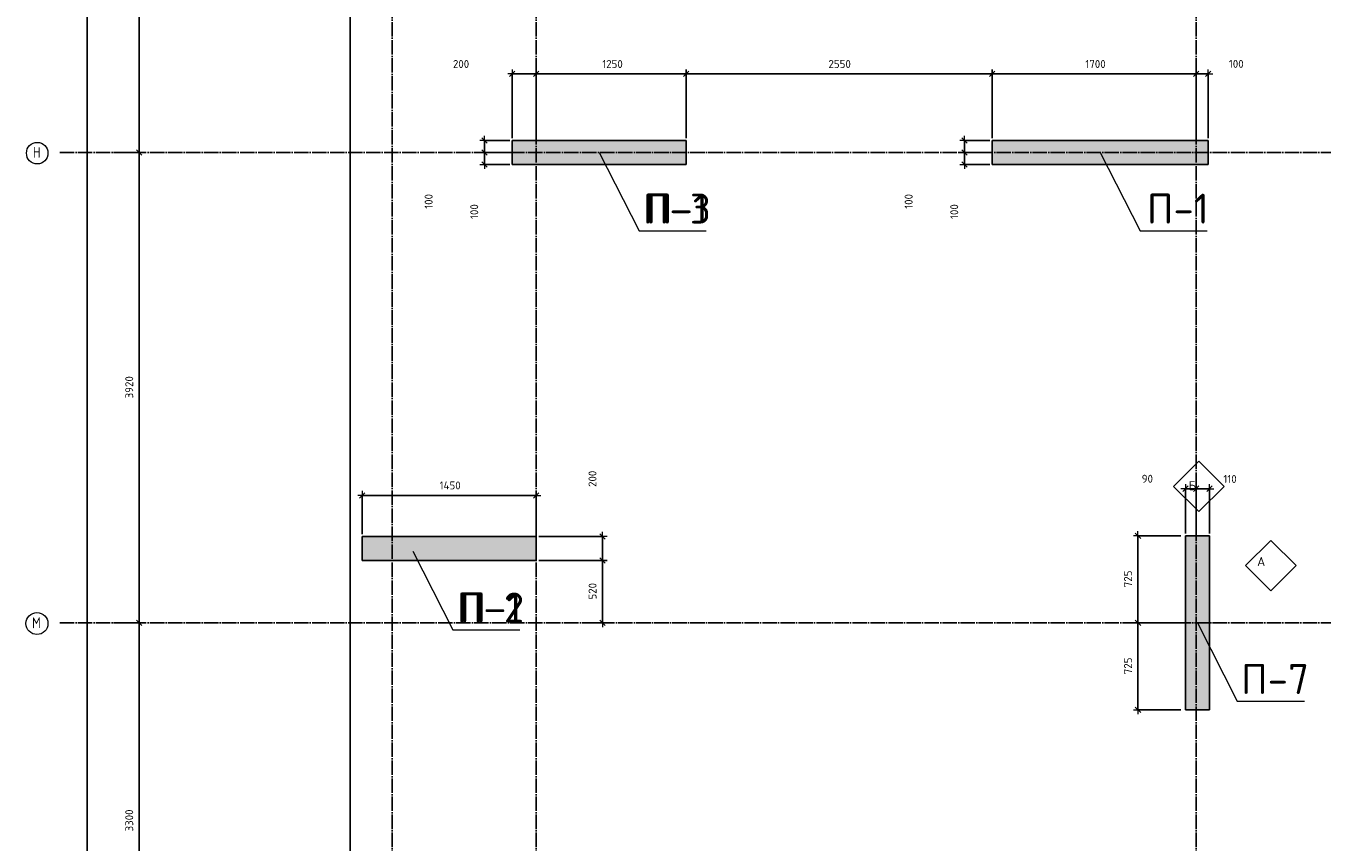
# Model space of a CAD drawing. Header units: millimetres. Extents: x -3057 to 112233, y -2869 to 47508.
# Tile 37 of 48: x 46947 to 57748, y 29873 to 36674. Entities that reach past the tile are written whole.
import ezdxf

# ---------------------------------------------------------------- set-up
doc = ezdxf.new("R2010")
doc.units = ezdxf.units.MM
doc.header["$PDMODE"] = 65
doc.linetypes.add('______11', pattern=[150, 120, -15, 0, -15])
doc.linetypes.add('______5', pattern=[330, 240, -30, 30, -30])
for name, color, linetype, lineweight in [('Standard', 7, 'Continuous', 25), ('Армирование стержнями_ общее', 40, 'Continuous', 35), ('Высотная отметка (отверстия)', 7, 'Continuous', 13), ('Размерная линия_ общее', 7, 'Continuous', 13)]:
    doc.layers.add(name, color=color, linetype=linetype, lineweight=lineweight)
doc.layers.add('Осевая линия_ общее', color=7, linetype='______5', lineweight=13, true_color=0xa0a0a0)
doc.styles.add('ISOCPEUR', font='ISOCPEUR')
doc.dimstyles.new('DIMSTYLE_3', dxfattribs={"dimtxt": 66, "dimasz": 75, "dimexe": 0, "dimexo": 0, "dimgap": 33, "dimtad": 2, "dimdec": 0, "dimrnd": 5, "dimzin": 12, "dimdsep": 46, "dimtxsty": 'ISOCPEUR', "dimblk1": 'ALL_ML_STRICH', "dimblk2": 'ALL_ML_STRICH', "dimsah": 1, "dimcen": 0, "dimclrd": 7, "dimclre": 256, "dimclrt": 7, "dimadec": 0, "dimazin": 0, "dimtfac": 1, "dimtdec": 0, "dimtix": 1, "dimtmove": 2, "dimatfit": 3, "dimfxl": 0, "dimtzin": 0, "dimlwd": 0, "dimlwe": -3, "dimarcsym": 0})
doc.dimstyles.new('DIMSTYLE_7', dxfattribs={"dimtxt": 66, "dimasz": 75, "dimexe": 0, "dimexo": 0, "dimgap": 33, "dimtad": 2, "dimdec": 0, "dimrnd": 5, "dimzin": 12, "dimdsep": 46, "dimtxsty": 'ISOCPEUR', "dimblk1": 'ALL_ML_STRICH', "dimblk2": 'ALL_ML_STRICH', "dimsah": 1, "dimcen": 0, "dimclrd": 7, "dimclre": 256, "dimclrt": 7, "dimadec": 0, "dimazin": 0, "dimtfac": 1, "dimtdec": 0, "dimtix": 1, "dimtmove": 2, "dimatfit": 3, "dimfxl": 0, "dimtvp": 1.2, "dimtzin": 0, "dimlwd": 0, "dimlwe": -3, "dimarcsym": 0})

# ---------------------------------------------------------------- blocks, each defined once
blk = doc.blocks.new('ALL_ML_STRICH')
at = {"color": 0, "linetype": 'ByBlock', "lineweight": -2}
for p, q in [((-1, 0), (0.5, 0)), ((-0.3, -0.3), (0.3, 0.3)), ((0, -0.5), (0, 0.5))]:
    blk.add_line(p, q, dxfattribs=at)
blk = doc.blocks.new('*D28')
at = {"layer": 'DEFPOINTS', "color": 7, "linetype": 'Continuous', "lineweight": 13, "transparency": 33554687}
for p in [(47582, 46490), (47217, 0), (47456, 0)]:
    blk.add_point(p, dxfattribs=at)
at = {"layer": 'Размерная линия_ общее', "color": 253, "linetype": 'Continuous', "lineweight": -2, "true_color": 0xa0a0a0, "transparency": 33554687}
for p, q in [((47562, 46490), (47456, 46490)), ((47237, 0), (47456, 0))]:
    blk.add_line(p, q, dxfattribs=at)
at = {"layer": 'Размерная линия_ общее', "color": 7, "linetype": 'Continuous', "lineweight": -2, "transparency": 33554687}
blk.add_line((47456, 0), (47456, 46490), dxfattribs=at)
at = {"layer": 'Размерная линия_ общее', "color": 7, "linetype": 'Continuous', "lineweight": 13, "transparency": 33554687, "xscale": 75, "yscale": 75, "zscale": 75}
for p, rotation in [((47456, 46490), 90), ((47456, 0), 270)]:
    blk.add_blockref('ALL_ML_STRICH', p, dxfattribs=dict(at, rotation=rotation))
at = {"layer": 'Размерная линия_ общее', "color": 7, "linetype": 'Continuous', "lineweight": 13, "transparency": 33554687, "insert": (47373, 23242), "char_height": 66, "width": 330, "attachment_point": 5, "rotation": 90, "style": 'ISOCPEUR'}
blk.add_mtext('\\A1;{46490}', dxfattribs=at)
blk = doc.blocks.new('*D38')
at = {"layer": 'DEFPOINTS', "color": 7, "linetype": 'Continuous', "lineweight": 13, "transparency": 33554687}
for p in [(47576, 31700), (47576, 28400), (47891, 28400)]:
    blk.add_point(p, dxfattribs=at)
at = {"layer": 'Размерная линия_ общее', "color": 253, "linetype": 'Continuous', "lineweight": -2, "true_color": 0xa0a0a0, "transparency": 33554687}
for p, q in [((47676, 31700), (47891, 31700)), ((47676, 28400), (47891, 28400))]:
    blk.add_line(p, q, dxfattribs=at)
at = {"layer": 'Размерная линия_ общее', "color": 7, "linetype": 'Continuous', "lineweight": -2, "transparency": 33554687}
blk.add_line((47891, 28400), (47891, 31700), dxfattribs=at)
at = {"layer": 'Размерная линия_ общее', "color": 7, "linetype": 'Continuous', "lineweight": 13, "transparency": 33554687, "xscale": 75, "yscale": 75, "zscale": 75}
for p, rotation in [((47891, 31700), 90), ((47891, 28400), 270)]:
    blk.add_blockref('ALL_ML_STRICH', p, dxfattribs=dict(at, rotation=rotation))
at = {"layer": 'Размерная линия_ общее', "color": 7, "linetype": 'Continuous', "lineweight": 13, "transparency": 33554687, "insert": (47808, 30053), "char_height": 66, "width": 264, "attachment_point": 5, "rotation": 90, "style": 'ISOCPEUR'}
blk.add_mtext('\\A1;{3300}', dxfattribs=at)
blk = doc.blocks.new('*D39')
at = {"layer": 'DEFPOINTS', "color": 7, "linetype": 'Continuous', "lineweight": 13, "transparency": 33554687}
for p in [(47576, 35620), (47576, 31700), (47891, 31700)]:
    blk.add_point(p, dxfattribs=at)
at = {"layer": 'Размерная линия_ общее', "color": 253, "linetype": 'Continuous', "lineweight": -2, "true_color": 0xa0a0a0, "transparency": 33554687}
for p, q in [((47676, 35620), (47891, 35620)), ((47676, 31700), (47891, 31700))]:
    blk.add_line(p, q, dxfattribs=at)
at = {"layer": 'Размерная линия_ общее', "color": 7, "linetype": 'Continuous', "lineweight": -2, "transparency": 33554687}
blk.add_line((47891, 31700), (47891, 35620), dxfattribs=at)
at = {"layer": 'Размерная линия_ общее', "color": 7, "linetype": 'Continuous', "lineweight": 13, "transparency": 33554687, "xscale": 75, "yscale": 75, "zscale": 75}
for p, rotation in [((47891, 35620), 90), ((47891, 31700), 270)]:
    blk.add_blockref('ALL_ML_STRICH', p, dxfattribs=dict(at, rotation=rotation))
at = {"layer": 'Размерная линия_ общее', "color": 7, "linetype": 'Continuous', "lineweight": 13, "transparency": 33554687, "insert": (47808, 33663), "char_height": 66, "width": 264, "attachment_point": 5, "rotation": 90, "style": 'ISOCPEUR'}
blk.add_mtext('\\A1;{3920}', dxfattribs=at)
blk = doc.blocks.new('*D40')
at = {"layer": 'DEFPOINTS', "color": 7, "linetype": 'Continuous', "lineweight": 13, "transparency": 33554687}
for p in [(47576, 39540), (47576, 35620), (47891, 35620)]:
    blk.add_point(p, dxfattribs=at)
at = {"layer": 'Размерная линия_ общее', "color": 253, "linetype": 'Continuous', "lineweight": -2, "true_color": 0xa0a0a0, "transparency": 33554687}
for p, q in [((47676, 39540), (47891, 39540)), ((47676, 35620), (47891, 35620))]:
    blk.add_line(p, q, dxfattribs=at)
at = {"layer": 'Размерная линия_ общее', "color": 7, "linetype": 'Continuous', "lineweight": -2, "transparency": 33554687}
blk.add_line((47891, 35620), (47891, 39540), dxfattribs=at)
at = {"layer": 'Размерная линия_ общее', "color": 7, "linetype": 'Continuous', "lineweight": 13, "transparency": 33554687, "xscale": 75, "yscale": 75, "zscale": 75}
for p, rotation in [((47891, 39540), 90), ((47891, 35620), 270)]:
    blk.add_blockref('ALL_ML_STRICH', p, dxfattribs=dict(at, rotation=rotation))
at = {"layer": 'Размерная линия_ общее', "color": 7, "linetype": 'Continuous', "lineweight": 13, "transparency": 33554687, "insert": (47808, 37583), "char_height": 66, "width": 264, "attachment_point": 5, "rotation": 90, "style": 'ISOCPEUR'}
blk.add_mtext('\\A1;{3920}', dxfattribs=at)
blk = doc.blocks.new('СЛОЖНЫЙ_ОБЪЕКТ_0')
at = {"layer": 'Осевая линия_ общее', "color": 253, "linetype": '______11', "lineweight": -3, "true_color": 0xa0a0a0, "transparency": 33554687}
for p, q in [((50000, -2590), (50000, 47490)), ((51200, -2590), (51200, 47490)), ((56700, -2590), (56700, 47490)), ((47230, 35620), (64820, 35620)), ((47230, 31700), (64820, 31700))]:
    blk.add_line(p, q, dxfattribs=at)
at = {"layer": 'Осевая линия_ общее', "color": 7, "linetype": 'Continuous', "lineweight": 13, "transparency": 33554687}
for centre, radius in [((47041, 35614), 89.6), ((47039, 31694), 91.7)]:
    blk.add_circle(centre, radius, dxfattribs=at)
at = {"layer": 'Осевая линия_ общее', "color": 7, "linetype": 'Continuous', "lineweight": 13, "transparency": 33554687, "char_height": 90, "attachment_point": 7, "style": 'ISOCPEUR'}
for s, insert, width in [('\\W0.80;Н', (47005, 35575), 107.95), ('\\W0.82;М', (46998, 31655), 117.79)]:
    blk.add_mtext(s, dxfattribs=dict(at, insert=insert, width=width))
blk = doc.blocks.new('СЛОЖНЫЙ_ОБЪЕКТ_9')
at = {"layer": 'Армирование стержнями_ общее', "color": 7, "linetype": 'Continuous', "lineweight": 13, "transparency": 33554687}
blk.add_lwpolyline([(57321, 32387), (57111, 32177), (57321, 31967), (57531, 32177), (57321, 32387)], close=True, dxfattribs=at)
at = {"layer": 'Армирование стержнями_ общее', "color": 7, "linetype": 'Continuous', "lineweight": 13, "transparency": 33554687, "insert": (57207, 32211), "char_height": 75, "width": 98.18, "attachment_point": 4, "style": 'ISOCPEUR'}
blk.add_mtext('\\A1;{\\fISOCPEUR|i0|b0;\\H75.000000;\\W1.000000;\\C7;А}\\P', dxfattribs=at)
blk = doc.blocks.new('СЛОЖНЫЙ_ОБЪЕКТ_10')
at = {"layer": 'Армирование стержнями_ общее', "color": 7, "linetype": 'Continuous', "lineweight": 13, "transparency": 33554687}
blk.add_lwpolyline([(56721, 33047), (56511, 32837), (56721, 32627), (56931, 32837), (56721, 33047)], close=True, dxfattribs=at)
at = {"layer": 'Армирование стержнями_ общее', "color": 7, "linetype": 'Continuous', "lineweight": 13, "transparency": 33554687, "insert": (56636, 32843), "char_height": 75, "width": 90, "attachment_point": 4, "style": 'ISOCPEUR'}
blk.add_mtext('\\A1;{\\fISOCPEUR|i0|b0;\\H75.000000;\\W1.000000;\\C7;Б}\\P', dxfattribs=at)
blk = doc.blocks.new('*D185')
at = {"layer": 'DEFPOINTS', "color": 7, "linetype": 'Continuous', "lineweight": 13, "transparency": 33554687}
for p in [(49750, 32762), (49750, 32420), (51200, 32420)]:
    blk.add_point(p, dxfattribs=at)
at = {"layer": 'Размерная линия_ общее', "color": 253, "linetype": 'Continuous', "lineweight": -2, "true_color": 0xa0a0a0, "transparency": 33554687}
for p, q in [((49750, 32440), (49750, 32762)), ((51200, 32440), (51200, 32762))]:
    blk.add_line(p, q, dxfattribs=at)
at = {"layer": 'Размерная линия_ общее', "color": 7, "linetype": 'Continuous', "lineweight": -2, "transparency": 33554687}
blk.add_line((49750, 32762), (51200, 32762), dxfattribs=at)
at = {"layer": 'Размерная линия_ общее', "color": 7, "linetype": 'Continuous', "lineweight": 13, "transparency": 33554687, "xscale": 75, "yscale": 75, "zscale": 75, "rotation": 180}
blk.add_blockref('ALL_ML_STRICH', (49750, 32762), dxfattribs=at)
at = {"layer": 'Размерная линия_ общее', "color": 7, "linetype": 'Continuous', "lineweight": 13, "transparency": 33554687, "xscale": 75, "yscale": 75, "zscale": 75}
blk.add_blockref('ALL_ML_STRICH', (51200, 32762), dxfattribs=at)
at = {"layer": 'Размерная линия_ общее', "color": 7, "linetype": 'Continuous', "lineweight": 13, "transparency": 33554687, "insert": (50482, 32845), "char_height": 66, "width": 264, "attachment_point": 5, "style": 'ISOCPEUR'}
blk.add_mtext('\\A1;{1450}', dxfattribs=at)
blk = doc.blocks.new('*D190')
at = {"layer": 'DEFPOINTS', "color": 7, "linetype": 'Continuous', "lineweight": 13, "transparency": 33554687}
for p in [(51000, 36274), (51000, 35720), (51200, 35720)]:
    blk.add_point(p, dxfattribs=at)
at = {"layer": 'Размерная линия_ общее', "color": 253, "linetype": 'Continuous', "lineweight": -2, "true_color": 0xa0a0a0, "transparency": 33554687}
for p, q in [((51000, 35740), (51000, 36274)), ((51200, 35740), (51200, 36274))]:
    blk.add_line(p, q, dxfattribs=at)
at = {"layer": 'Размерная линия_ общее', "color": 7, "linetype": 'Continuous', "lineweight": -2, "transparency": 33554687}
blk.add_line((51000, 36274), (51200, 36274), dxfattribs=at)
at = {"layer": 'Размерная линия_ общее', "color": 7, "linetype": 'Continuous', "lineweight": 13, "transparency": 33554687, "xscale": 75, "yscale": 75, "zscale": 75, "rotation": 180}
blk.add_blockref('ALL_ML_STRICH', (51000, 36274), dxfattribs=at)
at = {"layer": 'Размерная линия_ общее', "color": 7, "linetype": 'Continuous', "lineweight": 13, "transparency": 33554687, "xscale": 75, "yscale": 75, "zscale": 75}
blk.add_blockref('ALL_ML_STRICH', (51200, 36274), dxfattribs=at)
at = {"layer": 'Размерная линия_ общее', "color": 7, "linetype": 'Continuous', "lineweight": 13, "transparency": 33554687, "insert": (50573, 36357), "char_height": 66, "width": 198, "attachment_point": 5, "style": 'ISOCPEUR'}
blk.add_mtext('\\A1;{200}', dxfattribs=at)
blk = doc.blocks.new('*D191')
at = {"layer": 'DEFPOINTS', "color": 7, "linetype": 'Continuous', "lineweight": 13, "transparency": 33554687}
for p in [(51200, 36274), (51200, 35720), (52450, 35720)]:
    blk.add_point(p, dxfattribs=at)
at = {"layer": 'Размерная линия_ общее', "color": 253, "linetype": 'Continuous', "lineweight": -2, "true_color": 0xa0a0a0, "transparency": 33554687}
for p, q in [((51200, 35740), (51200, 36274)), ((52450, 35740), (52450, 36274))]:
    blk.add_line(p, q, dxfattribs=at)
at = {"layer": 'Размерная линия_ общее', "color": 7, "linetype": 'Continuous', "lineweight": -2, "transparency": 33554687}
blk.add_line((51200, 36274), (52450, 36274), dxfattribs=at)
at = {"layer": 'Размерная линия_ общее', "color": 7, "linetype": 'Continuous', "lineweight": 13, "transparency": 33554687, "xscale": 75, "yscale": 75, "zscale": 75, "rotation": 180}
blk.add_blockref('ALL_ML_STRICH', (51200, 36274), dxfattribs=at)
at = {"layer": 'Размерная линия_ общее', "color": 7, "linetype": 'Continuous', "lineweight": 13, "transparency": 33554687, "xscale": 75, "yscale": 75, "zscale": 75}
blk.add_blockref('ALL_ML_STRICH', (52450, 36274), dxfattribs=at)
at = {"layer": 'Размерная линия_ общее', "color": 7, "linetype": 'Continuous', "lineweight": 13, "transparency": 33554687, "insert": (51835, 36357), "char_height": 66, "width": 264, "attachment_point": 5, "style": 'ISOCPEUR'}
blk.add_mtext('\\A1;{1250}', dxfattribs=at)
blk = doc.blocks.new('*D192')
at = {"layer": 'DEFPOINTS', "color": 7, "linetype": 'Continuous', "lineweight": 13, "transparency": 33554687}
for p in [(52450, 36274), (52450, 35720), (55000, 35720)]:
    blk.add_point(p, dxfattribs=at)
at = {"layer": 'Размерная линия_ общее', "color": 253, "linetype": 'Continuous', "lineweight": -2, "true_color": 0xa0a0a0, "transparency": 33554687}
for p, q in [((52450, 35740), (52450, 36274)), ((55000, 35740), (55000, 36274))]:
    blk.add_line(p, q, dxfattribs=at)
at = {"layer": 'Размерная линия_ общее', "color": 7, "linetype": 'Continuous', "lineweight": -2, "transparency": 33554687}
blk.add_line((52450, 36274), (55000, 36274), dxfattribs=at)
at = {"layer": 'Размерная линия_ общее', "color": 7, "linetype": 'Continuous', "lineweight": 13, "transparency": 33554687, "xscale": 75, "yscale": 75, "zscale": 75, "rotation": 180}
blk.add_blockref('ALL_ML_STRICH', (52450, 36274), dxfattribs=at)
at = {"layer": 'Размерная линия_ общее', "color": 7, "linetype": 'Continuous', "lineweight": 13, "transparency": 33554687, "xscale": 75, "yscale": 75, "zscale": 75}
blk.add_blockref('ALL_ML_STRICH', (55000, 36274), dxfattribs=at)
at = {"layer": 'Размерная линия_ общее', "color": 7, "linetype": 'Continuous', "lineweight": 13, "transparency": 33554687, "insert": (53728, 36357), "char_height": 66, "width": 264, "attachment_point": 5, "style": 'ISOCPEUR'}
blk.add_mtext('\\A1;{2550}', dxfattribs=at)
blk = doc.blocks.new('*D193')
at = {"layer": 'DEFPOINTS', "color": 7, "linetype": 'Continuous', "lineweight": 13, "transparency": 33554687}
for p in [(55000, 36274), (55000, 35720), (56700, 35720)]:
    blk.add_point(p, dxfattribs=at)
at = {"layer": 'Размерная линия_ общее', "color": 253, "linetype": 'Continuous', "lineweight": -2, "true_color": 0xa0a0a0, "transparency": 33554687}
for p, q in [((55000, 35740), (55000, 36274)), ((56700, 35740), (56700, 36274))]:
    blk.add_line(p, q, dxfattribs=at)
at = {"layer": 'Размерная линия_ общее', "color": 7, "linetype": 'Continuous', "lineweight": -2, "transparency": 33554687}
blk.add_line((55000, 36274), (56700, 36274), dxfattribs=at)
at = {"layer": 'Размерная линия_ общее', "color": 7, "linetype": 'Continuous', "lineweight": 13, "transparency": 33554687, "xscale": 75, "yscale": 75, "zscale": 75, "rotation": 180}
blk.add_blockref('ALL_ML_STRICH', (55000, 36274), dxfattribs=at)
at = {"layer": 'Размерная линия_ общее', "color": 7, "linetype": 'Continuous', "lineweight": 13, "transparency": 33554687, "xscale": 75, "yscale": 75, "zscale": 75}
blk.add_blockref('ALL_ML_STRICH', (56700, 36274), dxfattribs=at)
at = {"layer": 'Размерная линия_ общее', "color": 7, "linetype": 'Continuous', "lineweight": 13, "transparency": 33554687, "insert": (55860, 36357), "char_height": 66, "width": 264, "attachment_point": 5, "style": 'ISOCPEUR'}
blk.add_mtext('\\A1;{1700}', dxfattribs=at)
blk = doc.blocks.new('*D194')
at = {"layer": 'DEFPOINTS', "color": 7, "linetype": 'Continuous', "lineweight": 13, "transparency": 33554687}
for p in [(56700, 36274), (56700, 35720), (56800, 35720)]:
    blk.add_point(p, dxfattribs=at)
at = {"layer": 'Размерная линия_ общее', "color": 253, "linetype": 'Continuous', "lineweight": -2, "true_color": 0xa0a0a0, "transparency": 33554687}
for p, q in [((56700, 35740), (56700, 36274)), ((56800, 35740), (56800, 36274))]:
    blk.add_line(p, q, dxfattribs=at)
at = {"layer": 'Размерная линия_ общее', "color": 7, "linetype": 'Continuous', "lineweight": -2, "transparency": 33554687}
blk.add_line((56700, 36274), (56800, 36274), dxfattribs=at)
at = {"layer": 'Размерная линия_ общее', "color": 7, "linetype": 'Continuous', "lineweight": 13, "transparency": 33554687, "xscale": 75, "yscale": 75, "zscale": 75, "rotation": 180}
blk.add_blockref('ALL_ML_STRICH', (56700, 36274), dxfattribs=at)
at = {"layer": 'Размерная линия_ общее', "color": 7, "linetype": 'Continuous', "lineweight": 13, "transparency": 33554687, "xscale": 75, "yscale": 75, "zscale": 75}
blk.add_blockref('ALL_ML_STRICH', (56800, 36274), dxfattribs=at)
at = {"layer": 'Размерная линия_ общее', "color": 7, "linetype": 'Continuous', "lineweight": 13, "transparency": 33554687, "insert": (57033, 36358), "char_height": 66, "width": 198, "attachment_point": 5, "style": 'ISOCPEUR'}
blk.add_mtext('\\A1;{100}', dxfattribs=at)
blk = doc.blocks.new('*D229')
at = {"layer": 'DEFPOINTS', "color": 7, "linetype": 'Continuous', "lineweight": 13, "transparency": 33554687}
for p in [(56590, 31700), (56214, 30975), (56590, 30975)]:
    blk.add_point(p, dxfattribs=at)
at = {"layer": 'Размерная линия_ общее', "color": 253, "linetype": 'Continuous', "lineweight": -2, "true_color": 0xa0a0a0, "transparency": 33554687}
for p, q in [((56570, 31700), (56214, 31700)), ((56570, 30975), (56214, 30975))]:
    blk.add_line(p, q, dxfattribs=at)
at = {"layer": 'Размерная линия_ общее', "color": 7, "linetype": 'Continuous', "lineweight": -2, "transparency": 33554687}
blk.add_line((56214, 30975), (56214, 31700), dxfattribs=at)
at = {"layer": 'Размерная линия_ общее', "color": 7, "linetype": 'Continuous', "lineweight": 13, "transparency": 33554687, "xscale": 75, "yscale": 75, "zscale": 75}
for p, rotation in [((56214, 31700), 90), ((56214, 30975), 270)]:
    blk.add_blockref('ALL_ML_STRICH', p, dxfattribs=dict(at, rotation=rotation))
at = {"layer": 'Размерная линия_ общее', "color": 7, "linetype": 'Continuous', "lineweight": 13, "transparency": 33554687, "insert": (56131, 31341), "char_height": 66, "width": 198, "attachment_point": 5, "rotation": 90, "style": 'ISOCPEUR'}
blk.add_mtext('\\A1;{725}', dxfattribs=at)
blk = doc.blocks.new('*D230')
at = {"layer": 'DEFPOINTS', "color": 7, "linetype": 'Continuous', "lineweight": 13, "transparency": 33554687}
for p in [(56590, 32425), (56214, 31700), (56590, 31700)]:
    blk.add_point(p, dxfattribs=at)
at = {"layer": 'Размерная линия_ общее', "color": 253, "linetype": 'Continuous', "lineweight": -2, "true_color": 0xa0a0a0, "transparency": 33554687}
for p, q in [((56570, 32425), (56214, 32425)), ((56570, 31700), (56214, 31700))]:
    blk.add_line(p, q, dxfattribs=at)
at = {"layer": 'Размерная линия_ общее', "color": 7, "linetype": 'Continuous', "lineweight": -2, "transparency": 33554687}
blk.add_line((56214, 31700), (56214, 32425), dxfattribs=at)
at = {"layer": 'Размерная линия_ общее', "color": 7, "linetype": 'Continuous', "lineweight": 13, "transparency": 33554687, "xscale": 75, "yscale": 75, "zscale": 75}
for p, rotation in [((56214, 32425), 90), ((56214, 31700), 270)]:
    blk.add_blockref('ALL_ML_STRICH', p, dxfattribs=dict(at, rotation=rotation))
at = {"layer": 'Размерная линия_ общее', "color": 7, "linetype": 'Continuous', "lineweight": 13, "transparency": 33554687, "insert": (56131, 32066), "char_height": 66, "width": 198, "attachment_point": 5, "rotation": 90, "style": 'ISOCPEUR'}
blk.add_mtext('\\A1;{725}', dxfattribs=at)
blk = doc.blocks.new('*D239')
at = {"layer": 'DEFPOINTS', "color": 7, "linetype": 'Continuous', "lineweight": 13, "transparency": 33554687}
for p in [(55000, 35620), (54768, 35520), (55000, 35520)]:
    blk.add_point(p, dxfattribs=at)
at = {"layer": 'Размерная линия_ общее', "color": 253, "linetype": 'Continuous', "lineweight": -2, "true_color": 0xa0a0a0, "transparency": 33554687}
for p, q in [((54980, 35620), (54768, 35620)), ((54980, 35520), (54768, 35520))]:
    blk.add_line(p, q, dxfattribs=at)
at = {"layer": 'Размерная линия_ общее', "color": 7, "linetype": 'Continuous', "lineweight": -2, "transparency": 33554687}
blk.add_line((54768, 35520), (54768, 35620), dxfattribs=at)
at = {"layer": 'Размерная линия_ общее', "color": 7, "linetype": 'Continuous', "lineweight": 13, "transparency": 33554687, "xscale": 75, "yscale": 75, "zscale": 75}
for p, rotation in [((54768, 35620), 90), ((54768, 35520), 270)]:
    blk.add_blockref('ALL_ML_STRICH', p, dxfattribs=dict(at, rotation=rotation))
at = {"layer": 'Размерная линия_ общее', "color": 7, "linetype": 'Continuous', "lineweight": 13, "transparency": 33554687, "insert": (54683, 35127), "char_height": 66, "width": 198, "attachment_point": 5, "rotation": 90, "style": 'ISOCPEUR'}
blk.add_mtext('\\A1;{100}', dxfattribs=at)
blk = doc.blocks.new('*D240')
at = {"layer": 'DEFPOINTS', "color": 7, "linetype": 'Continuous', "lineweight": 13, "transparency": 33554687}
for p in [(55000, 35720), (54768, 35620), (55000, 35620)]:
    blk.add_point(p, dxfattribs=at)
at = {"layer": 'Размерная линия_ общее', "color": 253, "linetype": 'Continuous', "lineweight": -2, "true_color": 0xa0a0a0, "transparency": 33554687}
for p, q in [((54980, 35720), (54768, 35720)), ((54980, 35620), (54768, 35620))]:
    blk.add_line(p, q, dxfattribs=at)
at = {"layer": 'Размерная линия_ общее', "color": 7, "linetype": 'Continuous', "lineweight": -2, "transparency": 33554687}
blk.add_line((54768, 35620), (54768, 35720), dxfattribs=at)
at = {"layer": 'Размерная линия_ общее', "color": 7, "linetype": 'Continuous', "lineweight": 13, "transparency": 33554687, "xscale": 75, "yscale": 75, "zscale": 75}
for p, rotation in [((54768, 35720), 90), ((54768, 35620), 270)]:
    blk.add_blockref('ALL_ML_STRICH', p, dxfattribs=dict(at, rotation=rotation))
at = {"layer": 'Размерная линия_ общее', "color": 7, "linetype": 'Continuous', "lineweight": 13, "transparency": 33554687, "insert": (54303, 35212), "char_height": 66, "width": 198, "attachment_point": 5, "rotation": 90, "style": 'ISOCPEUR'}
blk.add_mtext('\\A1;{100}', dxfattribs=at)
blk = doc.blocks.new('*D257')
at = {"layer": 'DEFPOINTS', "color": 7, "linetype": 'Continuous', "lineweight": 13, "transparency": 33554687}
for p in [(51200, 32420), (51752, 32420), (51200, 32220)]:
    blk.add_point(p, dxfattribs=at)
at = {"layer": 'Размерная линия_ общее', "color": 253, "linetype": 'Continuous', "lineweight": -2, "true_color": 0xa0a0a0, "transparency": 33554687}
for p, q in [((51220, 32420), (51752, 32420)), ((51220, 32220), (51752, 32220))]:
    blk.add_line(p, q, dxfattribs=at)
at = {"layer": 'Размерная линия_ общее', "color": 7, "linetype": 'Continuous', "lineweight": -2, "transparency": 33554687}
blk.add_line((51752, 32420), (51752, 32220), dxfattribs=at)
at = {"layer": 'Размерная линия_ общее', "color": 7, "linetype": 'Continuous', "lineweight": 13, "transparency": 33554687, "xscale": 75, "yscale": 75, "zscale": 75}
for p, rotation in [((51752, 32420), 90), ((51752, 32220), 270)]:
    blk.add_blockref('ALL_ML_STRICH', p, dxfattribs=dict(at, rotation=rotation))
at = {"layer": 'Размерная линия_ общее', "color": 7, "linetype": 'Continuous', "lineweight": 13, "transparency": 33554687, "insert": (51668, 32900), "char_height": 66, "width": 198, "attachment_point": 5, "rotation": 90, "style": 'ISOCPEUR'}
blk.add_mtext('\\A1;{200}', dxfattribs=at)
blk = doc.blocks.new('*D258')
at = {"layer": 'DEFPOINTS', "color": 7, "linetype": 'Continuous', "lineweight": 13, "transparency": 33554687}
for p in [(51200, 32220), (51752, 32220), (51563, 31700)]:
    blk.add_point(p, dxfattribs=at)
at = {"layer": 'Размерная линия_ общее', "color": 253, "linetype": 'Continuous', "lineweight": -2, "true_color": 0xa0a0a0, "transparency": 33554687}
for p, q in [((51220, 32220), (51752, 32220)), ((51583, 31700), (51752, 31700))]:
    blk.add_line(p, q, dxfattribs=at)
at = {"layer": 'Размерная линия_ общее', "color": 7, "linetype": 'Continuous', "lineweight": -2, "transparency": 33554687}
blk.add_line((51752, 32220), (51752, 31700), dxfattribs=at)
at = {"layer": 'Размерная линия_ общее', "color": 7, "linetype": 'Continuous', "lineweight": 13, "transparency": 33554687, "xscale": 75, "yscale": 75, "zscale": 75}
for p, rotation in [((51752, 32220), 90), ((51752, 31700), 270)]:
    blk.add_blockref('ALL_ML_STRICH', p, dxfattribs=dict(at, rotation=rotation))
at = {"layer": 'Размерная линия_ общее', "color": 7, "linetype": 'Continuous', "lineweight": 13, "transparency": 33554687, "insert": (51669, 31963), "char_height": 66, "width": 198, "attachment_point": 5, "rotation": 90, "style": 'ISOCPEUR'}
blk.add_mtext('\\A1;{520}', dxfattribs=at)
blk = doc.blocks.new('*D287')
at = {"layer": 'DEFPOINTS', "color": 7, "linetype": 'Continuous', "lineweight": 13, "transparency": 33554687}
for p in [(51000, 35620), (50768, 35520), (51000, 35520)]:
    blk.add_point(p, dxfattribs=at)
at = {"layer": 'Размерная линия_ общее', "color": 253, "linetype": 'Continuous', "lineweight": -2, "true_color": 0xa0a0a0, "transparency": 33554687}
for p, q in [((50980, 35620), (50768, 35620)), ((50980, 35520), (50768, 35520))]:
    blk.add_line(p, q, dxfattribs=at)
at = {"layer": 'Размерная линия_ общее', "color": 7, "linetype": 'Continuous', "lineweight": -2, "transparency": 33554687}
blk.add_line((50768, 35520), (50768, 35620), dxfattribs=at)
at = {"layer": 'Размерная линия_ общее', "color": 7, "linetype": 'Continuous', "lineweight": 13, "transparency": 33554687, "xscale": 75, "yscale": 75, "zscale": 75}
for p, rotation in [((50768, 35620), 90), ((50768, 35520), 270)]:
    blk.add_blockref('ALL_ML_STRICH', p, dxfattribs=dict(at, rotation=rotation))
at = {"layer": 'Размерная линия_ общее', "color": 7, "linetype": 'Continuous', "lineweight": 13, "transparency": 33554687, "insert": (50683, 35127), "char_height": 66, "width": 198, "attachment_point": 5, "rotation": 90, "style": 'ISOCPEUR'}
blk.add_mtext('\\A1;{100}', dxfattribs=at)
blk = doc.blocks.new('*D288')
at = {"layer": 'DEFPOINTS', "color": 7, "linetype": 'Continuous', "lineweight": 13, "transparency": 33554687}
for p in [(51000, 35720), (50768, 35620), (51000, 35620)]:
    blk.add_point(p, dxfattribs=at)
at = {"layer": 'Размерная линия_ общее', "color": 253, "linetype": 'Continuous', "lineweight": -2, "true_color": 0xa0a0a0, "transparency": 33554687}
for p, q in [((50980, 35720), (50768, 35720)), ((50980, 35620), (50768, 35620))]:
    blk.add_line(p, q, dxfattribs=at)
at = {"layer": 'Размерная линия_ общее', "color": 7, "linetype": 'Continuous', "lineweight": -2, "transparency": 33554687}
blk.add_line((50768, 35620), (50768, 35720), dxfattribs=at)
at = {"layer": 'Размерная линия_ общее', "color": 7, "linetype": 'Continuous', "lineweight": 13, "transparency": 33554687, "xscale": 75, "yscale": 75, "zscale": 75}
for p, rotation in [((50768, 35720), 90), ((50768, 35620), 270)]:
    blk.add_blockref('ALL_ML_STRICH', p, dxfattribs=dict(at, rotation=rotation))
at = {"layer": 'Размерная линия_ общее', "color": 7, "linetype": 'Continuous', "lineweight": 13, "transparency": 33554687, "insert": (50303, 35212), "char_height": 66, "width": 198, "attachment_point": 5, "rotation": 90, "style": 'ISOCPEUR'}
blk.add_mtext('\\A1;{100}', dxfattribs=at)
blk = doc.blocks.new('*D311')
at = {"layer": 'DEFPOINTS', "color": 7, "linetype": 'Continuous', "lineweight": 13, "transparency": 33554687}
for p in [(56610, 32818), (56610, 32425), (56700, 32425)]:
    blk.add_point(p, dxfattribs=at)
at = {"layer": 'Размерная линия_ общее', "color": 253, "linetype": 'Continuous', "lineweight": -2, "true_color": 0xa0a0a0, "transparency": 33554687}
for p, q in [((56610, 32445), (56610, 32818)), ((56700, 32445), (56700, 32818))]:
    blk.add_line(p, q, dxfattribs=at)
at = {"layer": 'Размерная линия_ общее', "color": 7, "linetype": 'Continuous', "lineweight": -2, "transparency": 33554687}
blk.add_line((56610, 32818), (56700, 32818), dxfattribs=at)
at = {"layer": 'Размерная линия_ общее', "color": 7, "linetype": 'Continuous', "lineweight": 13, "transparency": 33554687, "xscale": 75, "yscale": 75, "zscale": 75, "rotation": 180}
blk.add_blockref('ALL_ML_STRICH', (56610, 32818), dxfattribs=at)
at = {"layer": 'Размерная линия_ общее', "color": 7, "linetype": 'Continuous', "lineweight": 13, "transparency": 33554687, "xscale": 75, "yscale": 75, "zscale": 75}
blk.add_blockref('ALL_ML_STRICH', (56700, 32818), dxfattribs=at)
at = {"layer": 'Размерная линия_ общее', "color": 7, "linetype": 'Continuous', "lineweight": 13, "transparency": 33554687, "insert": (56292, 32901), "char_height": 66, "width": 132, "attachment_point": 5, "style": 'ISOCPEUR'}
blk.add_mtext('\\A1;{90}', dxfattribs=at)
blk = doc.blocks.new('*D312')
at = {"layer": 'DEFPOINTS', "color": 7, "linetype": 'Continuous', "lineweight": 13, "transparency": 33554687}
for p in [(56700, 32818), (56700, 32425), (56810, 32425)]:
    blk.add_point(p, dxfattribs=at)
at = {"layer": 'Размерная линия_ общее', "color": 253, "linetype": 'Continuous', "lineweight": -2, "true_color": 0xa0a0a0, "transparency": 33554687}
for p, q in [((56700, 32445), (56700, 32818)), ((56810, 32445), (56810, 32818))]:
    blk.add_line(p, q, dxfattribs=at)
at = {"layer": 'Размерная линия_ общее', "color": 7, "linetype": 'Continuous', "lineweight": -2, "transparency": 33554687}
blk.add_line((56700, 32818), (56810, 32818), dxfattribs=at)
at = {"layer": 'Размерная линия_ общее', "color": 7, "linetype": 'Continuous', "lineweight": 13, "transparency": 33554687, "xscale": 75, "yscale": 75, "zscale": 75, "rotation": 180}
blk.add_blockref('ALL_ML_STRICH', (56700, 32818), dxfattribs=at)
at = {"layer": 'Размерная линия_ общее', "color": 7, "linetype": 'Continuous', "lineweight": 13, "transparency": 33554687, "xscale": 75, "yscale": 75, "zscale": 75}
blk.add_blockref('ALL_ML_STRICH', (56810, 32818), dxfattribs=at)
at = {"layer": 'Размерная линия_ общее', "color": 7, "linetype": 'Continuous', "lineweight": 13, "transparency": 33554687, "insert": (56981, 32899), "char_height": 66, "width": 198, "attachment_point": 5, "style": 'ISOCPEUR'}
blk.add_mtext('\\A1;{110}', dxfattribs=at)

msp = doc.modelspace()

# ---------------------------------------------------------------- hatches: boundary and pattern name
at = {"linetype": 'Continuous', "lineweight": 13, "transparency": 33554687}
msp.add_hatch(color=7, dxfattribs=at).paths.add_polyline_path([(49750, 32420), (49750, 32220), (51200, 32220), (51200, 32420)])
at = {"layer": 'Standard', "linetype": 'Continuous', "lineweight": 13, "transparency": 33554687}
for points in [[(51000, 35720), (51000, 35520), (52450, 35520), (52450, 35720)], [(55000, 35720), (55000, 35520), (56800, 35520), (56800, 35720)], [(56610, 30975), (56810, 30975), (56810, 32425), (56610, 32425)]]:
    msp.add_hatch(color=7, dxfattribs=at).paths.add_polyline_path(points)

# ---------------------------------------------------------------- linework, layer by layer
at = {"color": 7, "linetype": 'Continuous', "lineweight": -3, "transparency": 33554687}
for p, q in [((49750, 32220), (49750, 32420)), ((49750, 32420), (51200, 32420)), ((51200, 32420), (51200, 32220)), ((51200, 32220), (49750, 32220))]:
    msp.add_line(p, q, dxfattribs=at)
at = {"layer": 'Standard', "color": 7, "linetype": 'Continuous', "lineweight": -3, "transparency": 33554687}
for p, q in [((51000, 35520), (51000, 35720)), ((51000, 35720), (52450, 35720)), ((52450, 35720), (52450, 35520)), ((55000, 35520), (55000, 35720)), ((55000, 35720), (56800, 35720)), ((56800, 35720), (56800, 35520)), ((52450, 35520), (51000, 35520)), ((56800, 35520), (55000, 35520)), ((56610, 30975), (56610, 32425)), ((56610, 32425), (56810, 32425)), ((56810, 32425), (56810, 30975)), ((56810, 30975), (56610, 30975))]:
    msp.add_line(p, q, dxfattribs=at)
at = {"layer": 'Standard', "color": 7, "linetype": 'Continuous', "lineweight": 25, "transparency": 33554687}
msp.add_lwpolyline([(49650, -350.2), (75250, -350.2), (75250, 46690), (49650, 46690), (49650, -350.2)], dxfattribs=at)
at = {"layer": 'Высотная отметка (отверстия)', "color": 7, "linetype": 'Continuous', "lineweight": 13, "transparency": 33554687}
for points in [[(51725, 35620), (52056.2, 34966.5), (52616.2, 34966.5)], [(51725, 35620), (52056.2, 34966.5), (52616.2, 34966.5)], [(55900, 35620), (56231.2, 34966.5), (56791.2, 34966.5)], [(55900, 35620), (56231.2, 34966.5), (56791.2, 34966.5)], [(50172.3, 32295.8), (50503.5, 31642.3), (51063.5, 31642.3)], [(50172.3, 32295.8), (50503.5, 31642.3), (51063.5, 31642.3)], [(50172.3, 32295.8), (50503.5, 31642.3), (51063.5, 31642.3)], [(50172.3, 32295.8), (50503.5, 31642.3), (51063.5, 31642.3)], [(56710, 31700), (57041.2, 31046.5), (57601.2, 31046.5)]]:
    msp.add_lwpolyline(points, dxfattribs=at)

# ---------------------------------------------------------------- block references
at = {"layer": 'Армирование стержнями_ общее', "color": 7, "linetype": 'Continuous', "lineweight": 13, "transparency": 33554687}
for name in ['СЛОЖНЫЙ_ОБЪЕКТ_10', 'СЛОЖНЫЙ_ОБЪЕКТ_9']:
    msp.add_blockref(name, (0, 0), dxfattribs=at)
at = {"layer": 'Осевая линия_ общее', "color": 253, "linetype": '______11', "lineweight": -3, "true_color": 0xa0a0a0, "transparency": 33554687}
msp.add_blockref('СЛОЖНЫЙ_ОБЪЕКТ_0', (0, 0), dxfattribs=at)

# ---------------------------------------------------------------- texts
at = {"layer": 'Высотная отметка (отверстия)', "color": 7, "linetype": 'Continuous', "lineweight": 13, "transparency": 33554687, "char_height": 75, "attachment_point": 8, "style": 'ISOCPEUR'}
for s, insert, width in [('\\A1;{\\fISOCPEUR|i0|b0;\\H250.000000;\\W1.000000;\\C7;П-3}\\P', (52371.2, 35026.5), 664.583), ('\\A1;{\\fISOCPEUR|i0|b0;\\H250.000000;\\W1.000000;\\C7;П-1}\\P', (52371.2, 35026.5), 604.167), ('\\A1;{\\fISOCPEUR|i0|b0;\\H250.000000;\\W1.000000;\\C7;П-1}\\P', (56546.2, 35026.5), 604.167), ('\\A1;{\\fISOCPEUR|i0|b0;\\H250.000000;\\W1.000000;\\C7;П-1}\\P', (56546.2, 35026.5), 604.167), ('\\A1;{\\fISOCPEUR|i0|b0;\\H250.000000;\\W1.000000;\\C7;П-2}\\P', (50818.5, 31702.3), 664.583), ('\\A1;{\\fISOCPEUR|i0|b0;\\H250.000000;\\W1.000000;\\C7;П-2}\\P', (50818.5, 31702.3), 664.583), ('\\A1;{\\fISOCPEUR|i0|b0;\\H250.000000;\\W1.000000;\\C7;П-1}\\P', (50818.5, 31702.3), 604.167), ('\\A1;{\\fISOCPEUR|i0|b0;\\H250.000000;\\W1.000000;\\C7;П-1}\\P', (50818.5, 31702.3), 604.167), ('\\A1;{\\fISOCPEUR|i0|b0;\\H250.000000;\\W1.000000;\\C7;П-7}\\P', (57356.2, 31106.5), 664.583)]:
    msp.add_mtext(s, dxfattribs=dict(at, insert=insert, width=width))

# ---------------------------------------------------------------- dimensions: what is measured, and where the dimension line sits
at = {"layer": 'Размерная линия_ общее', "color": 7, "linetype": 'Continuous', "lineweight": 13, "transparency": 33554687}
for base, p1, p2, angle, dimstyle, picture, middle in [((47455.8, 46490), (47237, 0), (47562.2, 46490), 90, 'DIMSTYLE_3', '*D28', (47372.8, 23241.7)), ((47891.4, 39540), (47676.2, 35620), (47676.2, 39540), 90, 'DIMSTYLE_3', '*D40', (47808.4, 37583.3)), ((50768, 35720), (50980, 35620), (50980, 35720), 90, 'DIMSTYLE_7', '*D288', (50302.6, 35212.4)), ((54768, 35720), (54980, 35620), (54980, 35720), 90, 'DIMSTYLE_7', '*D240', (54302.6, 35212.4)), ((47891.4, 35620), (47676.2, 31700), (47676.2, 35620), 90, 'DIMSTYLE_3', '*D39', (47808.4, 33663.3)), ((50768, 35620), (50980, 35520), (50980, 35620), 90, 'DIMSTYLE_7', '*D287', (50682.6, 35127.1)), ((54768, 35620), (54980, 35520), (54980, 35620), 90, 'DIMSTYLE_7', '*D239', (54682.6, 35127.1)), ((51751.8, 32220), (51220, 32420), (51220, 32220), 270, 'DIMSTYLE_3', '*D257', (51668.1, 32899.8)), ((56213.9, 32425), (56570, 31700), (56570, 32425), 90, 'DIMSTYLE_3', '*D230', (56130.9, 32065.8)), ((51751.8, 31700), (51220, 32220), (51582.7, 31700), 270, 'DIMSTYLE_3', '*D258', (51668.8, 31963.3)), ((47891.4, 31700), (47676.2, 28400), (47676.2, 31700), 90, 'DIMSTYLE_3', '*D38', (47808.4, 30053.3)), ((56213.9, 31700), (56570, 30975), (56570, 31700), 90, 'DIMSTYLE_3', '*D229', (56130.9, 31340.8))]:
    dim = msp.add_linear_dim(base=base, p1=p1, p2=p2, angle=angle, dimstyle=dimstyle, override={"dimpost": '<>', "dimclrd": 7, "dimclre": 253, "dimclrt": 7, "dimlwd": 0, "dimlwe": 65533}, dxfattribs=at)
    dim.commit()
    dim.dimension.update_dxf_attribs({"geometry": picture, "text_midpoint": middle, "dimtype": 160})
for base, p1, p2, dimstyle, picture, middle in [((51200, 36273.8), (51000, 35740), (51200, 35740), 'DIMSTYLE_3', '*D190', (50573.2, 36357.4)), ((52450, 36273.8), (51200, 35740), (52450, 35740), 'DIMSTYLE_3', '*D191', (51834.9, 36356.8)), ((55000, 36273.8), (52450, 35740), (55000, 35740), 'DIMSTYLE_3', '*D192', (53728.3, 36356.8)), ((56700, 36273.8), (55000, 35740), (56700, 35740), 'DIMSTYLE_3', '*D193', (55859.9, 36356.8)), ((56800, 36273.8), (56700, 35740), (56800, 35740), 'DIMSTYLE_7', '*D194', (57032.5, 36357.5)), ((56700, 32818), (56610, 32445), (56700, 32445), 'DIMSTYLE_7', '*D311', (56292.1, 32901)), ((51200, 32762), (49750, 32440), (51200, 32440), 'DIMSTYLE_3', '*D185', (50481.6, 32845)), ((56810, 32818), (56700, 32445), (56810, 32445), 'DIMSTYLE_7', '*D312', (56980.8, 32899.1))]:
    dim = msp.add_linear_dim(base=base, p1=p1, p2=p2, dimstyle=dimstyle, override={"dimpost": '<>', "dimclrd": 7, "dimclre": 253, "dimclrt": 7, "dimlwd": 0, "dimlwe": 65533}, dxfattribs=at)
    dim.commit()
    dim.dimension.update_dxf_attribs({"geometry": picture, "text_midpoint": middle, "dimtype": 160})

doc.saveas('drawing.dxf')
